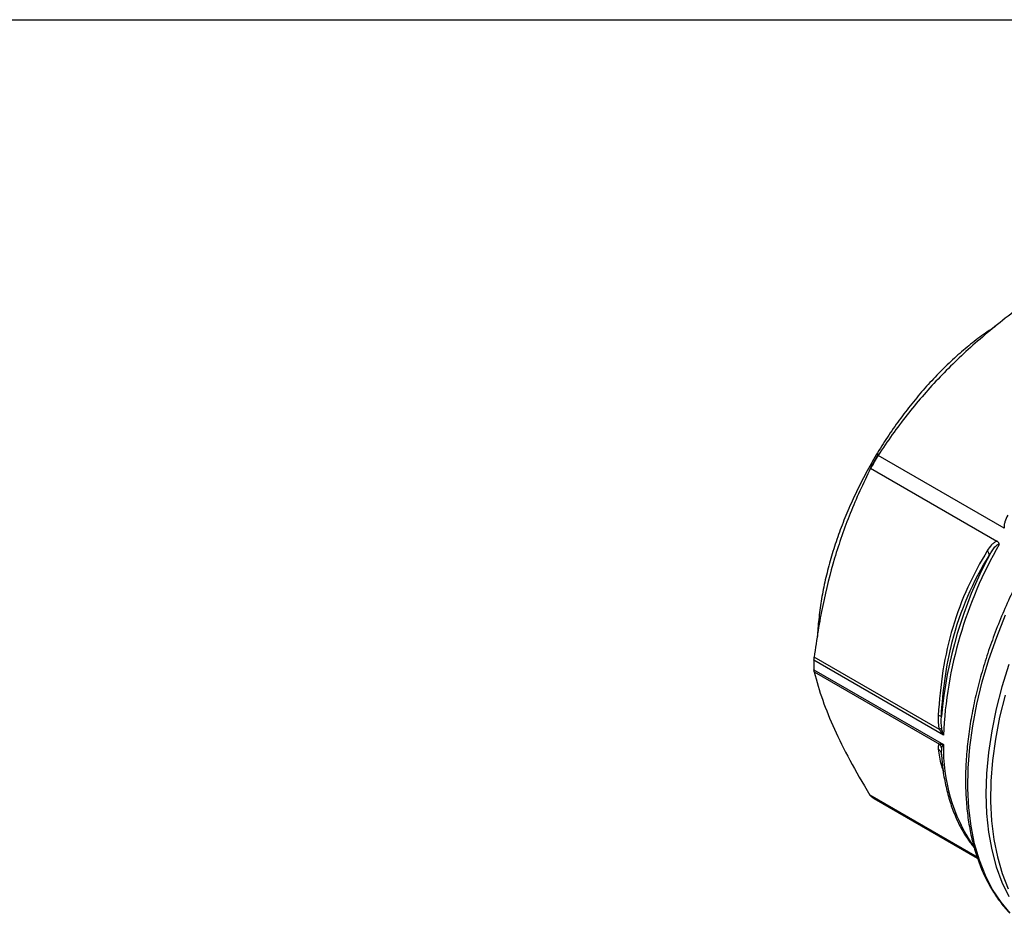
# Model space of a CAD drawing. Header units: inches. Extents: x 0.5 to 21.5, y 0.5 to 16.5.
# Tile 8 of 11: x 11.8 to 15.3, y 13.3 to 16.5. Entities that reach past the tile are written whole.
import ezdxf

# ---------------------------------------------------------------- set-up
doc = ezdxf.new("R2010")
doc.units = ezdxf.units.IN
doc.header["$LTSCALE"] = 2
doc.header["$MEASUREMENT"] = 0
doc.linetypes.add('SLD-Solid', pattern=[0])
doc.layers.add('TEXT', color=140, linetype='SLD-Solid', lineweight=25)

msp = doc.modelspace()

# ---------------------------------------------------------------- linework, layer by layer
for p, q in [((15.2886, 14.6976), (14.8412, 14.9559)), ((14.8148, 14.9103), (15.2623, 14.652)), ((15.0726, 13.9649), (14.614, 14.2297)), ((15.0586, 13.9843), (14.6148, 14.2405)), ((14.614, 14.1964), (15.0726, 13.9316)), ((14.6148, 14.1886), (15.0586, 13.9324)), ((15.0645, 13.9015), (15.0653, 13.8998)), ((15.0656, 13.8948), (15.0658, 13.8985)), ((15.0658, 13.8985), (15.0667, 13.9191)), ((15.0659, 13.8967), (15.0677, 13.8766)), ((15.1925, 13.5323), (14.8124, 13.7517)), ((15.1936, 13.5289), (14.8178, 13.7459)), ((14.8279, 13.7398), (15.1937, 13.5286))]:
    msp.add_line(p, q)
at = {"flags": 128}
for points in [[(14.8429, 14.9613), (14.817, 14.9167), (14.8128, 14.9093)], [(15.31, 13.3331), (15.2772, 13.3721), (15.2474, 13.4171), (15.2218, 13.4667), (15.2005, 13.5209), (15.1835, 13.5792), (15.1709, 13.6414), (15.1629, 13.7071), (15.1595, 13.7759), (15.1606, 13.8475), (15.1663, 13.9214), (15.1766, 13.9973), (15.1914, 14.0746), (15.2106, 14.1531), (15.2341, 14.2322), (15.2618, 14.3115), (15.2935, 14.3905)], [(15.3047, 14.215), (15.2801, 14.1359), (15.2598, 14.0572), (15.2439, 13.9795), (15.2325, 13.9033), (15.2256, 13.8288), (15.2234, 13.7566), (15.2256, 13.6871), (15.2325, 13.6206), (15.2439, 13.5575), (15.2598, 13.4981), (15.2801, 13.4429), (15.3047, 13.3921)], [(15.2913, 14.1065), (15.2722, 14.028), (15.2574, 13.9507), (15.2471, 13.8748), (15.2413, 13.8009), (15.2402, 13.7293), (15.2436, 13.6605), (15.2517, 13.5948), (15.2642, 13.5326), (15.2812, 13.4743), (15.3026, 13.4201)]]:
    msp.add_lwpolyline(points, dxfattribs=at)
for centre, radius, start, end in [((16.3778, 14.0384), 1.7897, 149.1567, 150.8433), ((16.565, 13.8941), 1.494, 150.0286, 177.287), ((16.5534, 13.8992), 1.4935, 151.9225, 174.9773), ((15.5882, 14.213), 0.9744, 179.0226, 180.9774), ((15.6919, 13.918), 0.6194, 178.7366, 213.7892), ((15.0002, 14.0383), 0.3446, 238.0402, 240.0026)]:
    msp.add_arc(centre, radius, start, end)
for points, knots in [([(15.3212, 15.4641), (15.2689, 15.4243), (15.2215, 15.3853), (15.1332, 15.3067), (15.0924, 15.2671), (15.0151, 15.1853), (14.9786, 15.1431), (14.9083, 15.0539), (14.8745, 15.0068), (14.8412, 14.9559)], [0, 0, 0, 0, 0.25, 0.25, 0.5, 0.5, 0.75, 0.75, 1, 1, 1, 1]), ([(15.2578, 15.4131), (15.2479, 15.4067), (15.2204, 15.3892), (15.1757, 15.3554), (15.1243, 15.3125), (15.0739, 15.2654), (15.025, 15.2147), (14.9777, 15.1606), (14.9324, 15.1035), (14.8894, 15.0438), (14.8489, 14.9817), (14.8111, 14.9176), (14.7763, 14.852), (14.7447, 14.7852), (14.7164, 14.7176), (14.6917, 14.6497), (14.6707, 14.5818), (14.6536, 14.5144), (14.6402, 14.4478), (14.6314, 14.3827), (14.6269, 14.338), (14.6266, 14.3158), (14.6266, 14.3141)], [0, 0, 0, 0, 0.030354, 0.084015, 0.137666, 0.191304, 0.244932, 0.298549, 0.352157, 0.405759, 0.459357, 0.512953, 0.566549, 0.620147, 0.673749, 0.727358, 0.780976, 0.834605, 0.888248, 0.941905, 0.995579, 1, 1, 1, 1]), ([(15.8848, 15.1648), (15.879, 15.161), (15.8539, 15.1442), (15.8099, 15.1099), (15.753, 15.0621), (15.6974, 15.0101), (15.6432, 14.9545), (15.5907, 14.8955), (15.5401, 14.8334), (15.4917, 14.7685), (15.4458, 14.7011), (15.4025, 14.6316), (15.362, 14.5603), (15.3246, 14.4875), (15.2904, 14.4137), (15.2597, 14.3391), (15.2325, 14.2641), (15.209, 14.1892), (15.1893, 14.1146), (15.1736, 14.0408), (15.1619, 13.9681), (15.1543, 13.8968), (15.1508, 13.8273), (15.1515, 13.7599), (15.1564, 13.695), (15.1654, 13.6329), (15.1787, 13.5739), (15.196, 13.5184), (15.2174, 13.4666), (15.2426, 13.4188), (15.272, 13.3758), (15.2933, 13.3483), (15.3056, 13.3366), (15.306, 13.3363)], [0, 0, 0, 0, 0.010068, 0.044224, 0.078368, 0.112499, 0.146617, 0.180723, 0.21482, 0.248908, 0.282991, 0.31707, 0.351149, 0.385228, 0.41931, 0.453398, 0.487493, 0.521598, 0.555716, 0.589848, 0.623996, 0.658161, 0.692343, 0.726542, 0.760752, 0.794965, 0.829165, 0.863332, 0.897438, 0.931452, 0.965342, 0.999085, 1, 1, 1, 1]), ([(14.8148, 14.9103), (14.7874, 14.856), (14.7636, 14.8032), (14.7215, 14.6977), (14.7031, 14.645), (14.6709, 14.5372), (14.6571, 14.482), (14.6331, 14.3662), (14.6231, 14.3056), (14.6148, 14.2405)], [0, 0, 0, 0, 0.25, 0.25, 0.5, 0.5, 0.75, 0.75, 1, 1, 1, 1]), ([(15.3011, 14.7438), (15.297, 14.7363), (15.2935, 14.7285), (15.2898, 14.7168), (15.2888, 14.7129), (15.2878, 14.7051), (15.2879, 14.7013), (15.2887, 14.6977)], [0, 0, 0, 0, 0.5, 0.5, 0.75, 0.75, 1, 1, 1, 1]), ([(15.2623, 14.652), (15.2587, 14.6509), (15.2554, 14.6489), (15.2492, 14.6442), (15.2463, 14.6415), (15.2379, 14.6325), (15.233, 14.6254), (15.2285, 14.6181)], [0, 0, 0, 0, 0.25, 0.25, 0.5, 0.5, 1, 1, 1, 1]), ([(15.2357, 14.6022), (15.2419, 14.6131), (15.2502, 14.6264), (15.2627, 14.6393), (15.2682, 14.642), (15.2708, 14.6405)], [-0.1913616, -0.1913616, -0.1913616, -0.1913616, -0.0820121, -0.0546748, 0, 0, 0, 0]), ([(15.2708, 14.6405), (15.2706, 14.6411), (15.2704, 14.6425), (15.2695, 14.6448), (15.268, 14.6472), (15.2661, 14.6493), (15.2643, 14.6507), (15.2631, 14.6516), (15.2625, 14.6519), (15.2623, 14.652)], [0, 0, 0, 0, 0.111373, 0.266152, 0.478781, 0.684958, 0.848722, 0.956429, 1, 1, 1, 1]), ([(15.2285, 14.6181), (15.178, 14.5368), (15.1357, 14.4454), (15.0912, 14.2971), (15.0797, 14.2457), (15.0629, 14.1407), (15.0576, 14.0872), (15.0548, 14.0335)], [0, 0, 0, 0, 0.5, 0.5, 0.75, 0.75, 1, 1, 1, 1]), ([(15.0656, 14.03), (15.0703, 14.1204), (15.0985, 14.3302), (15.1791, 14.5113), (15.2357, 14.6022)], [0, 0, 0, 0, 0.707444, 1.650702, 1.650702, 1.650702, 1.650702]), ([(14.6148, 14.1886), (14.623, 14.1551), (14.633, 14.122), (14.6567, 14.055), (14.6704, 14.0211), (14.7022, 13.9507), (14.7203, 13.9143), (14.7619, 13.8369), (14.7854, 13.7961), (14.8124, 13.7517)], [0, 0, 0, 0, 0.25, 0.25, 0.5, 0.5, 0.75, 0.75, 1, 1, 1, 1]), ([(15.0726, 13.9649), (15.0726, 13.965), (15.0725, 13.9652), (15.07, 13.9729), (15.068, 13.9808), (15.0667, 13.9887)], [-0.00160954, -0.00160954, -0.00160954, -0.00160954, 0, 0, 0.08045236, 0.08045236, 0.08045236, 0.08045236]), ([(15.0667, 13.9191), (15.068, 13.9228), (15.07, 13.9269), (15.0725, 13.9314), (15.0726, 13.9315), (15.0726, 13.9316)], [-0.08206181, -0.08206181, -0.08206181, -0.08206181, -0.00159889, -0.00159889, 0, 0, 0, 0]), ([(15.0548, 13.915), (15.0563, 13.9137), (15.0594, 13.911), (15.0627, 13.9064), (15.0639, 13.903), (15.0644, 13.9015)], [0, 0, 0, 0, 0.353538, 0.707247, 1, 1, 1, 1]), ([(15.0548, 13.915), (15.0572, 13.8964), (15.0605, 13.8714), (15.0702, 13.8418), (15.0727, 13.8342)], [0, 0, 0, 0, 0.74369, 1, 1, 1, 1]), ([(15.0677, 13.8766), (15.0682, 13.869), (15.0704, 13.8409), (15.0784, 13.7952), (15.0918, 13.74), (15.1096, 13.6884), (15.1314, 13.6407), (15.1554, 13.5991), (15.1739, 13.5757), (15.1823, 13.565)], [0, 0, 0, 0, 0.060085, 0.221937, 0.383682, 0.545168, 0.706202, 0.866568, 1, 1, 1, 1])]:
    msp.add_open_spline(points, degree=3, knots=knots)
for points in [[(15.2357, 14.6022), (15.2364, 14.6065), (15.2337, 14.6124), (15.2285, 14.6181)], [(14.614, 14.2297), (14.614, 14.2329), (14.6143, 14.2366), (14.6148, 14.2405)], [(14.6148, 14.1886), (14.6143, 14.1906), (14.614, 14.1932), (14.614, 14.1964)], [(15.0548, 14.0335), (15.0539, 14.0171), (15.054, 14), (15.0586, 13.9843)], [(15.0656, 14.03), (15.0654, 14.0311), (15.0614, 14.0325), (15.0548, 14.0335)], [(15.0667, 13.9887), (15.0646, 14.0011), (15.0648, 14.0157), (15.0656, 14.03)], [(15.0667, 13.9887), (15.0651, 13.9874), (15.0623, 13.9859), (15.0586, 13.9843)], [(15.0586, 13.9843), (15.0626, 13.9777), (15.0674, 13.9711), (15.0726, 13.9649)], [(15.0586, 13.9324), (15.054, 13.9296), (15.0539, 13.9225), (15.0548, 13.915)], [(15.0726, 13.9316), (15.0674, 13.9316), (15.0626, 13.9318), (15.0586, 13.9324)], [(15.0667, 13.9191), (15.0651, 13.9241), (15.0623, 13.9287), (15.0586, 13.9324)], [(14.8178, 13.7459), (14.8158, 13.7471), (14.814, 13.7491), (14.8124, 13.7517)]]:
    msp.add_open_spline(points, degree=3)
at = {"layer": 'TEXT'}
msp.add_line((0.5, 16.5), (21.5, 16.5), dxfattribs=at)

doc.saveas('drawing.dxf')
